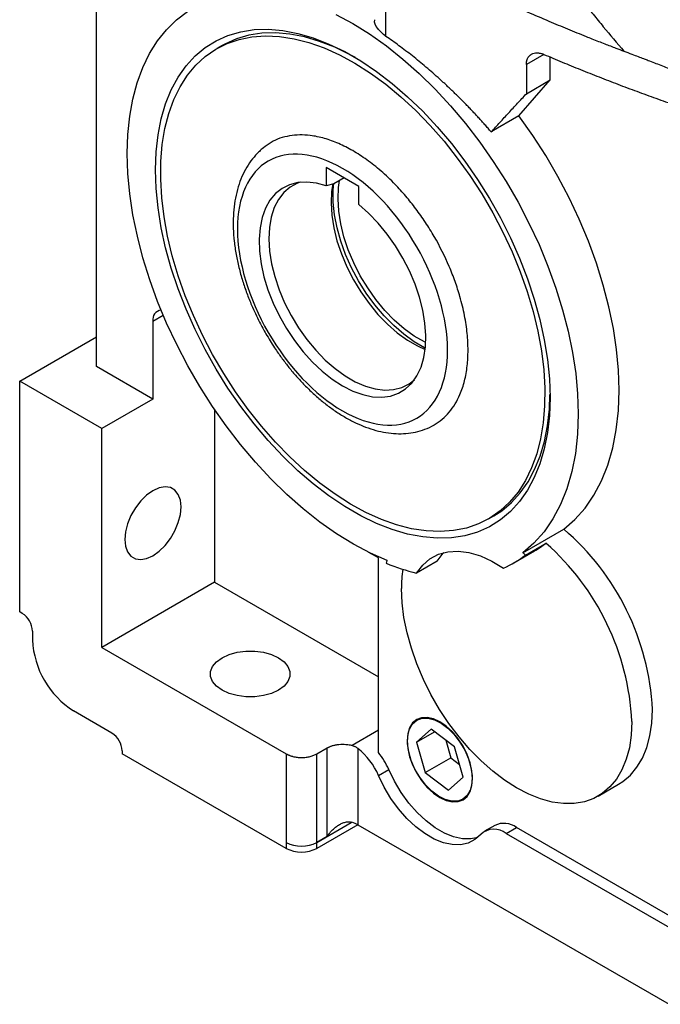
# Model space of a CAD drawing. Header units: inches. Extents: x 0 to 51, y 0 to 33.
# Tile 5 of 15: x 39.4 to 42.8, y 9.7 to 15. Entities that reach past the tile are written whole.
import ezdxf

# ---------------------------------------------------------------- set-up
doc = ezdxf.new("R2010")
doc.units = ezdxf.units.IN
doc.header["$LTSCALE"] = 3
doc.header["$MEASUREMENT"] = 0

msp = doc.modelspace()

# ---------------------------------------------------------------- linework, layer by layer
for p, q in [((41.358, 14.9402), (41.358, 15.4532)), ((39.7861, 13.1453), (39.7861, 15.235)), ((40.4678, 14.8903), (40.4399, 14.8742)), ((42.2167, 14.8423), (42.1213, 14.7873)), ((42.1213, 14.7873), (42.1213, 14.6284)), ((42.2513, 14.7034), (42.2513, 14.8283)), ((42.0812, 14.5076), (42.2513, 14.7034)), ((42.1213, 14.6284), (42.2513, 14.7034)), ((42.0812, 14.5076), (41.9306, 14.4207)), ((41.2108, 14.1248), (41.034, 14.2269)), ((41.034, 14.2269), (41.034, 14.1277)), ((41.0758, 14.1386), (41.034, 14.1277)), ((41.1313, 14.1707), (41.0758, 14.1386)), ((41.2108, 14.0256), (41.2108, 14.1248)), ((40.0924, 13.392), (40.1482, 13.4243)), ((40.0924, 13.392), (40.0924, 12.9686)), ((39.3685, 13.065), (39.7861, 13.306)), ((40.0924, 12.9686), (39.7861, 13.1453)), ((39.3685, 11.8112), (39.3685, 13.065)), ((39.814, 12.8078), (39.3685, 13.065)), ((40.0924, 12.9686), (39.814, 12.8078)), ((40.4264, 12.9126), (40.4264, 11.972)), ((39.814, 11.6184), (39.814, 12.8078)), ((41.9162, 12.317), (41.944, 12.333)), ((42.1016, 12.1332), (42.3243, 12.2618)), ((42.1167, 12.1201), (42.2281, 12.1844)), ((41.3173, 12.1043), (41.2653, 12.1343)), ((41.3173, 11.0468), (41.3173, 12.1043)), ((42.054, 12.0783), (42.1653, 12.1426)), ((41.6365, 12.0862), (41.5251, 12.0219)), ((40.4264, 11.972), (39.814, 11.6184)), ((40.4264, 11.972), (41.3173, 11.4577)), ((39.3825, 11.8032), (39.3685, 11.8112)), ((39.4381, 11.7068), (39.4381, 11.6585)), ((39.814, 11.6184), (40.8166, 11.0396)), ((39.8696, 11.1523), (39.6609, 11.2728)), ((41.5518, 11.2355), (41.53, 11.224)), ((41.5432, 11.2334), (41.5366, 11.2275)), ((41.3173, 11.1673), (41.1744, 11.0849)), ((41.6041, 11.1731), (41.5241, 11.1029)), ((41.5241, 11.1029), (41.6222, 11.1595)), ((41.7313, 11.0779), (41.6041, 11.1731)), ((41.5241, 11.1029), (41.5714, 10.9376)), ((41.6832, 11.1139), (41.7106, 11.0179)), ((39.9253, 11.0558), (39.9253, 11.0398)), ((40.8162, 10.5255), (39.9253, 11.0398)), ((40.8166, 11.0396), (40.8162, 10.5578)), ((40.9832, 10.5577), (40.9837, 11.0396)), ((40.9837, 11.0396), (41.0393, 11.0717)), ((41.0389, 10.5898), (41.0393, 11.0717)), ((41.2064, 11.0691), (41.206, 10.654)), ((41.7785, 10.9125), (41.7313, 11.0779)), ((41.5714, 10.9376), (41.7106, 11.0179)), ((41.7106, 11.0179), (41.7587, 10.9819)), ((41.3179, 10.9216), (41.3736, 10.9538)), ((41.5714, 10.9376), (41.6986, 10.8423)), ((41.6986, 10.8423), (41.7785, 10.9125)), ((42.5115, 10.8098), (42.6228, 10.8741)), ((41.7779, 10.7945), (41.7988, 10.8076)), ((41.7843, 10.7985), (41.7926, 10.8012)), ((40.9832, 10.5576), (41.1698, 10.6654)), ((41.2059, 10.6541), (40.9832, 10.5255)), ((41.206, 10.654), (42.8973, 9.6776)), ((41.9499, 10.6503), (41.8942, 10.6182)), ((42.0123, 10.6065), (42.068, 10.6386)), ((42.0123, 10.6065), (42.9876, 10.0434)), ((43.1268, 10.0274), (42.068, 10.6386)), ((40.8162, 10.5578), (40.8162, 10.5576)), ((40.8162, 10.5576), (40.8162, 10.5255)), ((41.0389, 10.5898), (40.9832, 10.5577)), ((40.9832, 10.5576), (40.9832, 10.5577)), ((40.9832, 10.5255), (40.9832, 10.5576))]:
    msp.add_line(p, q)
at = {"flags": 128}
for points in [[(39.9532, 14.3027), (39.9566, 14.4064), (39.9668, 14.5056), (39.9839, 14.5997), (40.0076, 14.6882), (40.0378, 14.7706), (40.0745, 14.8464), (40.1173, 14.9152), (40.166, 14.9766), (40.2204, 15.0303), (40.2801, 15.076)], [(41.0865, 15.0589), (41.1781, 15.0101), (41.2696, 14.9533), (41.3606, 14.8889), (41.4506, 14.8172), (41.5391, 14.7388), (41.6256, 14.6539), (41.7095, 14.5632), (41.7905, 14.467), (41.8681, 14.3659), (41.9418, 14.2606), (42.0112, 14.1515), (42.076, 14.0393), (42.1357, 13.9246), (42.1901, 13.8081), (42.2389, 13.6904), (42.2817, 13.5722), (42.3183, 13.4541), (42.3486, 13.3368), (42.3723, 13.2209), (42.3893, 13.1072), (42.3996, 12.9961), (42.403, 12.8884)], [(40.1063, 14.2143), (40.1098, 14.3119), (40.1202, 14.4048), (40.1374, 14.4925), (40.1614, 14.5744), (40.192, 14.6499), (40.229, 14.7186), (40.2722, 14.78), (40.3212, 14.8337), (40.3758, 14.8794), (40.4356, 14.9168), (40.5002, 14.9456), (40.5692, 14.9656), (40.6422, 14.9768), (40.7186, 14.979), (40.798, 14.9722), (40.8799, 14.9565), (40.9637, 14.932), (41.0489, 14.8988), (41.1349, 14.8572), (41.2212, 14.8073), (41.3073, 14.7496), (41.3925, 14.6845), (41.4763, 14.6122), (41.5581, 14.5334), (41.6375, 14.4485), (41.714, 14.3581), (41.7869, 14.2627), (41.8559, 14.163), (41.9205, 14.0596), (41.9803, 13.9532), (42.0349, 13.8444), (42.0839, 13.7341), (42.1271, 13.6229), (42.1641, 13.5115), (42.1947, 13.4006), (42.2187, 13.291), (42.236, 13.1834), (42.2464, 13.0784), (42.2499, 12.9768)], [(40.2801, 14.7288), (40.3258, 14.7838), (40.3771, 14.8311), (40.4336, 14.8704), (40.4949, 14.9015), (40.5606, 14.9241), (40.6303, 14.938), (40.7036, 14.9433), (40.78, 14.9398), (40.8589, 14.9276), (40.94, 14.9068), (41.0225, 14.8774), (41.1061, 14.8398), (41.1901, 14.794), (41.2741, 14.7405), (41.3574, 14.6796), (41.4396, 14.6117), (41.5201, 14.5371), (41.5983, 14.4565), (41.6739, 14.3702), (41.7462, 14.279), (41.8148, 14.1833), (41.8793, 14.0838), (41.9393, 13.9811), (41.9943, 13.876), (42.044, 13.769), (42.0881, 13.6609), (42.1263, 13.5523), (42.1584, 13.4441), (42.1841, 13.3368), (42.2033, 13.2312), (42.2158, 13.128), (42.2216, 13.0278), (42.2206, 12.9313), (42.2129, 12.839), (42.1984, 12.7517), (42.1774, 12.6699), (42.1498, 12.5941), (42.116, 12.5248), (42.0761, 12.4624)], [(41.1923, 14.8249), (41.1639, 14.8405), (41.0801, 14.881), (40.9971, 14.9133), (40.9155, 14.9372), (40.8357, 14.9525), (40.7584, 14.9591), (40.6839, 14.957), (40.6129, 14.9461), (40.5457, 14.9266), (40.4827, 14.8985), (40.4678, 14.8903)], [(42.0761, 12.4624), (42.0303, 12.4073), (41.979, 12.36), (41.9226, 12.3207), (41.8613, 12.2896), (41.7955, 12.2671), (41.7258, 12.2531), (41.6525, 12.2478), (41.5761, 12.2513), (41.4972, 12.2635), (41.4162, 12.2844), (41.3336, 12.3137), (41.25, 12.3514), (41.166, 12.3971), (41.082, 12.4506), (40.9987, 12.5115), (40.9165, 12.5795), (40.8361, 12.654), (40.7578, 12.7347), (40.6823, 12.8209), (40.61, 12.9122), (40.5413, 13.0078), (40.4768, 13.1073), (40.4169, 13.21), (40.3618, 13.3152), (40.3121, 13.4222), (40.268, 13.5303), (40.2298, 13.6388), (40.1977, 13.7471), (40.172, 13.8543), (40.1529, 13.9599), (40.1403, 14.0632), (40.1345, 14.1634), (40.1355, 14.2599), (40.1432, 14.3521), (40.1577, 14.4394), (40.1788, 14.5212), (40.2063, 14.597), (40.2401, 14.6664), (40.2801, 14.7288)], [(42.6257, 13.017), (42.6222, 13.1258), (42.6117, 13.2379), (42.5944, 13.3529), (42.5702, 13.4699), (42.5394, 13.5884), (42.5021, 13.7077), (42.4584, 13.8271), (42.4088, 13.9458), (42.3534, 14.0633), (42.2926, 14.1789), (42.2267, 14.2919), (42.1561, 14.4017), (42.0812, 14.5076)], [(41.3649, 12.0898), (41.2737, 12.1302), (41.182, 12.1788), (41.0903, 12.2354), (40.999, 12.2996), (40.9088, 12.3711), (40.8201, 12.4495), (40.7334, 12.5343), (40.6491, 12.6251), (40.5679, 12.7213), (40.4901, 12.8225), (40.4161, 12.9279), (40.3464, 13.0372), (40.2814, 13.1495), (40.2215, 13.2644), (40.1668, 13.3811), (40.1179, 13.499), (40.075, 13.6175), (40.0382, 13.7358), (40.0078, 13.8534), (39.984, 13.9695), (39.9669, 14.0835), (39.9566, 14.1948), (39.9532, 14.3027)], [(42.2499, 12.9768), (42.2464, 12.8793), (42.236, 12.7863), (42.2187, 12.6986), (42.1947, 12.6167), (42.1641, 12.5412), (42.1271, 12.4725), (42.0839, 12.4111), (42.0349, 12.3574), (41.9803, 12.3117), (41.9205, 12.2743), (41.8559, 12.2455), (41.7869, 12.2255), (41.714, 12.2143), (41.6375, 12.2121), (41.5581, 12.2189), (41.4763, 12.2346), (41.3925, 12.2591), (41.3073, 12.2923), (41.2212, 12.334), (41.1349, 12.3838), (41.0489, 12.4415), (40.9637, 12.5067), (40.8799, 12.5789), (40.798, 12.6577), (40.7186, 12.7426), (40.6422, 12.8331), (40.5692, 12.9285), (40.5002, 13.0282), (40.4356, 13.1316), (40.3758, 13.238), (40.3212, 13.3467), (40.2722, 13.457), (40.229, 13.5683), (40.192, 13.6797), (40.1614, 13.7905), (40.1374, 13.9001), (40.1202, 14.0078), (40.1098, 14.1127), (40.1063, 14.2143)], [(41.034, 14.1277), (40.9803, 14.1423), (40.9287, 14.1483), (40.88, 14.1455), (40.8349, 14.1339), (40.7942, 14.1137), (40.7584, 14.0852), (40.7281, 14.049), (40.7038, 14.0054), (40.6857, 13.9551), (40.6742, 13.899), (40.6694, 13.8378), (40.6714, 13.7725), (40.6803, 13.704), (40.6957, 13.6335), (40.7176, 13.5618), (40.7456, 13.4902), (40.7793, 13.4197), (40.8181, 13.3514), (40.8615, 13.2862), (40.9088, 13.2253), (40.9593, 13.1694), (41.0123, 13.1194), (41.0669, 13.0761), (41.1224, 13.0402)], [(40.8932, 14.1471), (40.8788, 14.142), (40.8389, 14.1208), (40.8041, 14.0914), (40.775, 14.054), (40.7519, 14.0094), (40.7352, 13.9581), (40.7253, 13.9011), (40.7222, 13.8392), (40.7261, 13.7733), (40.7367, 13.7045), (40.7541, 13.6339), (40.7779, 13.5626), (40.8077, 13.4917), (40.8431, 13.4222), (40.8835, 13.3554), (40.9283, 13.2921), (40.9767, 13.2335), (41.0282, 13.1805), (41.0817, 13.1338), (41.1365, 13.0941), (41.1918, 13.0622), (41.2466, 13.0386), (41.3001, 13.0235), (41.3516, 13.0172), (41.4, 13.0198), (41.4448, 13.0313), (41.4852, 13.0515), (41.5133, 13.0731)], [(41.0705, 14.1405), (41.0635, 14.0964), (41.0605, 14.0344), (41.0643, 13.9686), (41.075, 13.8998), (41.0923, 13.8292), (41.1161, 13.7579), (41.1459, 13.6869), (41.1813, 13.6175), (41.2217, 13.5506), (41.2665, 13.4874), (41.315, 13.4288), (41.3664, 13.3757), (41.4199, 13.329), (41.4748, 13.2894), (41.53, 13.2575), (41.572, 13.2387)], [(41.5727, 13.2452), (41.5682, 13.2475), (41.5117, 13.2801), (41.4557, 13.3203), (41.4008, 13.3675), (41.348, 13.4211), (41.2979, 13.4802), (41.2514, 13.5441), (41.209, 13.6117), (41.1715, 13.6821), (41.1392, 13.7543), (41.1128, 13.8272), (41.0926, 13.8997), (41.0789, 13.9709), (41.0719, 14.0397), (41.0716, 14.1051), (41.0745, 14.1399)], [(41.5749, 13.2756), (41.5676, 13.2792), (41.5123, 13.3111), (41.4575, 13.3507), (41.404, 13.3974), (41.3526, 13.4505), (41.3041, 13.5091), (41.2593, 13.5723), (41.2189, 13.6392), (41.1835, 13.7086), (41.1537, 13.7796), (41.1299, 13.8509), (41.1126, 13.9215), (41.1019, 13.9903), (41.098, 14.0561), (41.1011, 14.1181), (41.107, 14.1566)], [(41.1224, 13.0402), (41.1779, 13.0121), (41.2325, 12.9923), (41.2855, 12.9811), (41.336, 12.9786), (41.3833, 12.985), (41.4267, 13), (41.4655, 13.0236), (41.4992, 13.0552), (41.5271, 13.0945), (41.549, 13.1409), (41.5645, 13.1936), (41.5733, 13.2518), (41.5754, 13.3148), (41.5706, 13.3815), (41.5591, 13.4509), (41.541, 13.522), (41.5167, 13.5938), (41.4863, 13.665), (41.4506, 13.7348), (41.4098, 13.802), (41.3648, 13.8656), (41.3161, 13.9246), (41.2645, 13.9782), (41.2108, 14.0256)], [(42.3243, 12.2618), (42.3854, 12.3143), (42.4402, 12.3758), (42.4885, 12.4458), (42.5299, 12.5239), (42.5641, 12.6096), (42.5909, 12.7024), (42.6102, 12.8016), (42.6218, 12.9067), (42.6257, 13.017)], [(41.944, 12.333), (41.9873, 12.3611), (42.0405, 12.4056), (42.0883, 12.458), (42.1303, 12.5178), (42.1663, 12.5847), (42.1961, 12.6582), (42.2195, 12.738), (42.2363, 12.8234), (42.2465, 12.9139), (42.2498, 12.9931)], [(42.403, 12.8884), (42.3991, 12.7782), (42.3875, 12.673), (42.3682, 12.5738), (42.3414, 12.481), (42.3071, 12.3953), (42.2658, 12.3172), (42.2175, 12.2472), (42.1627, 12.1857), (42.1016, 12.1332)], [(40.2455, 12.3819), (40.2416, 12.419), (40.2303, 12.4498), (40.2121, 12.4728), (40.1878, 12.4868), (40.1588, 12.4911), (40.1264, 12.4855), (40.0924, 12.4703), (40.0583, 12.4462), (40.0259, 12.4144), (39.9969, 12.3766), (39.9726, 12.3346), (39.9544, 12.2905), (39.9431, 12.2466), (39.9392, 12.2051)], [(39.9392, 12.2051), (39.9431, 12.1679), (39.9544, 12.1371), (39.9726, 12.1141), (39.9969, 12.1001), (40.0259, 12.0958), (40.0583, 12.1014), (40.0924, 12.1167), (40.1264, 12.1408), (40.1588, 12.1725), (40.1878, 12.2103), (40.2121, 12.2523), (40.2303, 12.2964), (40.2416, 12.3403), (40.2455, 12.3819)], [(41.5251, 12.0219), (41.5581, 12.0656), (41.5978, 12.0999), (41.6437, 12.1243), (41.6948, 12.1382), (41.7505, 12.1414), (41.8096, 12.134), (41.8713, 12.1161), (41.9344, 12.0878), (41.9979, 12.0498)], [(41.6365, 12.0862), (41.6694, 12.1299), (41.673, 12.1337)], [(42.695, 11.2154), (42.6915, 11.1417), (42.6813, 11.0729), (42.6643, 11.0096), (42.6408, 10.9524), (42.6111, 10.9022), (42.5753, 10.8593), (42.5341, 10.8243), (42.4877, 10.7975), (42.4368, 10.7793), (42.3818, 10.7698), (42.3234, 10.7691), (42.2622, 10.7773), (42.1988, 10.7943), (42.1341, 10.8198), (42.0686, 10.8537), (42.0031, 10.8954), (41.9384, 10.9446), (41.875, 11.0008), (41.8138, 11.0633), (41.7554, 11.1314), (41.7004, 11.2043), (41.6495, 11.2814), (41.6031, 11.3617), (41.5618, 11.4444), (41.5261, 11.5285), (41.4964, 11.6131), (41.4729, 11.6974), (41.4559, 11.7803), (41.4457, 11.861), (41.4422, 11.9386)], [(40.4682, 11.5621), (40.5061, 11.5796), (40.5498, 11.5917), (40.5971, 11.598), (40.6455, 11.598), (40.6928, 11.5917), (40.7365, 11.5796), (40.7744, 11.5621), (40.8046, 11.5403), (40.8257, 11.515), (40.8365, 11.4878), (40.8365, 11.4598), (40.8257, 11.4325), (40.8046, 11.4073), (40.7744, 11.3854)], [(40.7744, 11.3854), (40.7365, 11.3679), (40.6928, 11.3558), (40.6455, 11.3495), (40.5971, 11.3495), (40.5498, 11.3558), (40.5061, 11.3679), (40.4682, 11.3854), (40.4379, 11.4073), (40.4169, 11.4325), (40.4061, 11.4598), (40.4061, 11.4878), (40.4169, 11.515), (40.4379, 11.5403), (40.4682, 11.5621)], [(42.6228, 10.8741), (42.6454, 10.8885), (42.6867, 10.9236), (42.7224, 10.9664), (42.7522, 11.0167), (42.7757, 11.0738), (42.7926, 11.1372), (42.8029, 11.206), (42.8063, 11.2797)], [(41.8293, 10.905), (41.8259, 10.947), (41.8158, 10.9914), (41.7993, 11.0365), (41.7772, 11.0804), (41.7502, 11.1215), (41.7194, 11.1583), (41.6861, 11.1892), (41.6513, 11.2132), (41.6166, 11.2293), (41.5832, 11.2369), (41.5525, 11.2357), (41.5255, 11.2257), (41.5034, 11.2073), (41.4869, 11.1813), (41.4768, 11.1486), (41.4734, 11.1105)], [(41.7158, 10.7822), (41.6805, 10.7912), (41.6439, 10.8097), (41.6076, 10.8368), (41.5732, 10.8714), (41.5423, 10.912), (41.5161, 10.9568), (41.4959, 11.0038), (41.4824, 11.0509), (41.4763, 11.0962), (41.4778, 11.1376), (41.487, 11.1733), (41.5033, 11.2018), (41.5261, 11.2218), (41.5544, 11.2325), (41.5869, 11.2333)], [(41.5869, 11.2333), (41.6222, 11.2243), (41.6588, 11.2058), (41.6951, 11.1786), (41.7294, 11.144), (41.7604, 11.1034), (41.7865, 11.0587), (41.8068, 11.0117), (41.8203, 10.9645), (41.8264, 10.9193), (41.8248, 10.8778), (41.8157, 10.8421), (41.7994, 10.8136), (41.7766, 10.7936), (41.7483, 10.783), (41.7158, 10.7822)], [(41.4734, 11.1105), (41.4768, 11.0684), (41.4869, 11.024), (41.5034, 10.979), (41.5255, 10.935), (41.5525, 10.8939), (41.5832, 10.8572), (41.6166, 10.8262), (41.6513, 10.8022), (41.6861, 10.7861), (41.7194, 10.7785), (41.7502, 10.7798), (41.7772, 10.7898), (41.7993, 10.8081), (41.8158, 10.8342), (41.8259, 10.8669), (41.8293, 10.905)], [(41.8734, 10.6009), (41.8423, 10.573), (41.8056, 10.5543), (41.7641, 10.5452), (41.7188, 10.5459), (41.6707, 10.5563), (41.6209, 10.5764), (41.5704, 10.6055), (41.5206, 10.643), (41.4725, 10.6881), (41.4272, 10.7397), (41.3857, 10.7968), (41.349, 10.8578), (41.3179, 10.9216)], [(41.858, 10.5853), (41.8198, 10.5773), (41.7745, 10.578), (41.7264, 10.5885), (41.6765, 10.6085), (41.6261, 10.6376), (41.5763, 10.6751), (41.5282, 10.7202), (41.4828, 10.7719), (41.4414, 10.8289), (41.4047, 10.89), (41.3736, 10.9538)]]:
    msp.add_lwpolyline(points, dxfattribs=at)
for centre, radius, start, end in [((40.1421, 13.4013), 0.0506, 95.9212, 190.5751), ((41.4201, 11.2086), 1.3881, 2.9336, 49.351), ((41.8718, 12.6508), 0.5869, 300.0051, 307.3702), ((41.3084, 11.1443), 1.3884, 2.935, 48.5173), ((41.7612, 12.5855), 0.5857, 293.8422, 307.3765), ((41.3586, 11.26), 1.1465, 48.6077, 49.6084), ((41.8274, 11.9236), 0.4915, 160.2331, 161.9938), ((41.7999, 13.1507), 1.1617, 247.7472, 256.3164), ((42.1843, 11.9406), 0.7421, 172.0606, 180.1597), ((39.3173, 11.7013), 0.121, 2.6055, 57.3945), ((39.9217, 11.6805), 0.484, 182.6055, 237.3945), ((39.8044, 11.0503), 0.121, 2.6055, 57.3944), ((40.9692, 10.7739), 0.3787, 22.9623, 51.22), ((41.0027, 10.7928), 0.4043, 23.4628, 38.9145), ((41.9993, 10.5473), 0.1142, 53.0473, 115.6422), ((41.9461, 10.523), 0.1066, 51.5778, 132.9986), ((40.8998, 10.7187), 0.1814, 242.5441, 297.3824), ((40.8997, 10.7188), 0.1815, 242.6097, 297.3903), ((40.8997, 10.6867), 0.1815, 242.6097, 297.3903)]:
    msp.add_arc(centre, radius, start, end)
for points, knots in [([(41.358, 15.4532), (41.3714, 15.4458), (41.4059, 15.4268), (41.4698, 15.3923), (41.5579, 15.3457), (41.6697, 15.2883), (41.8127, 15.2177), (41.9671, 15.1449), (42.1161, 15.078), (42.2376, 15.0255), (42.344, 14.981), (42.4223, 14.9492), (42.4903, 14.9221), (42.5442, 14.901), (42.6023, 14.8786), (42.637, 14.8655), (42.6518, 14.8599)], [0, 0, 0, 0, 0.03359, 0.086495, 0.158733, 0.250297, 0.357468, 0.500032, 0.611529, 0.699784, 0.77499, 0.849758, 0.873419, 0.924839, 0.967895, 1, 1, 1, 1]), ([(42.4312, 15.1281), (42.4399, 15.1168), (42.4488, 15.1055), (42.4665, 15.083), (42.4754, 15.0717), (42.5026, 15.0379), (42.5209, 15.0154), (42.5763, 14.9483), (42.6138, 14.9039), (42.6518, 14.8599)], [0, 0, 0, 0, 0.125, 0.125, 0.25, 0.25, 0.5, 0.5, 1, 1, 1, 1]), ([(41.358, 14.9402), (41.3419, 14.954), (41.3099, 14.9814), (41.2925, 15.0151), (41.2976, 15.0305), (41.2978, 15.031)], [0, 0, 0, 0, 0.492923, 0.985308, 1, 1, 1, 1]), ([(41.9306, 14.4207), (41.9249, 14.4273), (41.9134, 14.4406), (41.8962, 14.4601), (41.8791, 14.4793), (41.862, 14.498), (41.845, 14.5164), (41.8281, 14.5344), (41.8113, 14.552), (41.7947, 14.5693), (41.7781, 14.5861), (41.7617, 14.6026), (41.7454, 14.6187), (41.7292, 14.6345), (41.7132, 14.6499), (41.6974, 14.6649), (41.6817, 14.6796), (41.6661, 14.6939), (41.6434, 14.7146), (41.6134, 14.7413), (41.5762, 14.7734), (41.5391, 14.8042), (41.5023, 14.8339), (41.4657, 14.8623), (41.4295, 14.8895), (41.3936, 14.9156), (41.3698, 14.932), (41.358, 14.9402)], [0, 0, 0, 0, 0.032385, 0.064406, 0.096064, 0.127358, 0.158287, 0.188854, 0.219056, 0.248895, 0.278371, 0.307483, 0.336232, 0.364618, 0.39264, 0.4203, 0.447596, 0.47453, 0.501101, 0.565527, 0.62936, 0.692602, 0.755255, 0.817319, 0.878797, 0.93969, 1, 1, 1, 1]), ([(42.1213, 14.7873), (42.1214, 14.7892), (42.1214, 14.7929), (42.1219, 14.7983), (42.1227, 14.8036), (42.1239, 14.8087), (42.1254, 14.8136), (42.1272, 14.8183), (42.1294, 14.8228), (42.1319, 14.827), (42.1347, 14.8309), (42.1379, 14.8346), (42.1414, 14.8379), (42.1452, 14.8408), (42.152, 14.8452), (42.1632, 14.8497), (42.1765, 14.8511), (42.1878, 14.8504), (42.1964, 14.849), (42.2061, 14.8465), (42.2131, 14.8438), (42.2167, 14.8424)], [0, 0, 0, 0, 0.036983, 0.074204, 0.111665, 0.149369, 0.187318, 0.225513, 0.263958, 0.302655, 0.341605, 0.38081, 0.420274, 0.459998, 0.499983, 0.619979, 0.749396, 0.801938, 0.86122, 0.927241, 1, 1, 1, 1]), ([(42.2167, 14.8424), (42.2331, 14.8354), (42.2659, 14.8214), (42.3155, 14.8006), (42.3653, 14.7801), (42.4154, 14.7597), (42.4658, 14.7395), (42.5164, 14.7195), (42.5672, 14.6997), (42.6184, 14.6801), (42.6698, 14.6607), (42.7214, 14.6415), (42.7734, 14.6224), (42.8255, 14.6036), (42.878, 14.5849), (42.9131, 14.5726), (42.9307, 14.5665)], [0, 0, 0, 0, 0.071217, 0.142453, 0.213712, 0.284996, 0.35631, 0.427656, 0.499038, 0.57046, 0.641924, 0.713434, 0.784993, 0.856605, 0.928273, 1, 1, 1, 1]), ([(42.6518, 14.8599), (42.6659, 14.8545), (42.6917, 14.8448), (42.7268, 14.8314), (42.7546, 14.8208), (42.7751, 14.813), (42.8095, 14.7999), (42.8605, 14.7803), (42.9074, 14.7621), (42.9307, 14.753)], [0, 0, 0, 0, 0.153543, 0.279827, 0.380416, 0.453858, 0.500062, 0.751244, 1, 1, 1, 1]), ([(41.9306, 14.4207), (41.9464, 14.4379), (41.9779, 14.4724), (42.0254, 14.5243), (42.0732, 14.5762), (42.1053, 14.611), (42.1213, 14.6284)], [0, 0, 0, 0, 0.250203, 0.500268, 0.750199, 1, 1, 1, 1]), ([(41.1781, 14.3189), (41.1526, 14.3325), (41.1009, 14.3603), (41.0234, 14.3877), (40.9525, 14.4023), (40.8894, 14.4056), (40.8161, 14.3978), (40.764, 14.3829), (40.7352, 14.3627), (40.7351, 14.3627)], [0, 0, 0, 0, 0.155302, 0.31542, 0.480054, 0.608736, 0.737447, 0.999964, 1, 1, 1, 1]), ([(40.7353, 14.3625), (40.7207, 14.3533), (40.69, 14.334), (40.6505, 14.2963), (40.6158, 14.2527), (40.5873, 14.2044), (40.5641, 14.1509), (40.5465, 14.0927), (40.5347, 14.0305), (40.5286, 13.9649), (40.5282, 13.8967), (40.5332, 13.8266), (40.5435, 13.7553), (40.5588, 13.6836), (40.5784, 13.613), (40.6016, 13.5446), (40.6254, 13.4847), (40.649, 13.4322), (40.6745, 13.38), (40.6947, 13.344), (40.7063, 13.3232)], [0, 0, 0, 0, 0.056244, 0.118191, 0.175694, 0.233996, 0.293023, 0.352554, 0.412322, 0.472094, 0.531679, 0.590924, 0.64971, 0.707827, 0.764834, 0.819609, 0.871815, 0.909136, 0.947644, 1, 1, 1, 1]), ([(41.1224, 14.2224), (40.971, 14.3098), (40.8259, 14.3242), (40.6118, 14.2006), (40.5517, 14.0677), (40.5517, 13.7181), (40.6118, 13.5158), (40.8259, 13.145), (40.971, 12.9918), (41.1224, 12.9044)], [0, 0, 0, 0, 0.25, 0.25, 0.5, 0.5, 0.75, 0.75, 1, 1, 1, 1]), ([(41.621, 12.8284), (41.6358, 12.838), (41.6653, 12.8572), (41.7029, 12.8957), (41.7352, 12.9406), (41.7639, 12.9969), (41.7868, 13.0655), (41.8013, 13.1467), (41.806, 13.2331), (41.8013, 13.3249), (41.7868, 13.4228), (41.7639, 13.5179), (41.7352, 13.6072), (41.6922, 13.7171), (41.6377, 13.826), (41.5737, 13.9296), (41.5218, 14.0033), (41.4667, 14.0723), (41.4037, 14.1419), (41.3328, 14.2091), (41.2553, 14.2712), (41.2035, 14.3031), (41.1781, 14.3189)], [0, 0, 0, 0, 0.043786, 0.087595, 0.130481, 0.173376, 0.228235, 0.2816, 0.333365, 0.38512, 0.438485, 0.493353, 0.536238, 0.579134, 0.666624, 0.710422, 0.75423, 0.797116, 0.840012, 0.894871, 0.948238, 1, 1, 1, 1]), ([(41.1224, 12.9044), (41.2737, 12.817), (41.4189, 12.8027), (41.633, 12.9263), (41.6931, 13.0592), (41.6931, 13.4088), (41.633, 13.6111), (41.4189, 13.9818), (41.2737, 14.1351), (41.1224, 14.2224)], [0, 0, 0, 0, 0.25, 0.25, 0.5, 0.5, 0.75, 0.75, 1, 1, 1, 1]), ([(40.7063, 13.3232), (40.7216, 13.2978), (40.743, 13.2619), (40.7776, 13.2112), (40.8083, 13.169), (40.8466, 13.1209), (40.8884, 13.073), (40.9337, 13.0261), (40.9818, 12.9813), (41.0323, 12.9395), (41.0845, 12.9015), (41.1381, 12.8678), (41.1928, 12.8389), (41.248, 12.8153), (41.3034, 12.7972), (41.3588, 12.7852), (41.4136, 12.7794), (41.4675, 12.7803), (41.5202, 12.7879), (41.5706, 12.8037), (41.6045, 12.8175), (41.62, 12.8281), (41.6209, 12.8286)], [0, 0, 0, 0, 0.065314, 0.091837, 0.135746, 0.181152, 0.229669, 0.280075, 0.33189, 0.384739, 0.438371, 0.492614, 0.547346, 0.602479, 0.657918, 0.713595, 0.769462, 0.825517, 0.881862, 0.938758, 0.996665, 1, 1, 1, 1]), ([(41.0393, 11.0717), (41.0411, 11.0727), (41.0445, 11.0746), (41.05, 11.0772), (41.0557, 11.0796), (41.0617, 11.0819), (41.0712, 11.085), (41.0849, 11.0884), (41.1031, 11.091), (41.1218, 11.092), (41.1383, 11.0913), (41.1522, 11.0897), (41.1635, 11.0877), (41.1708, 11.0858), (41.1744, 11.0849)], [0, 0, 0, 0, 0.048957, 0.097658, 0.14628, 0.195003, 0.244005, 0.371947, 0.500032, 0.627974, 0.756059, 0.83748, 0.918517, 1, 1, 1, 1]), ([(41.1744, 11.0849), (41.1764, 11.0843), (41.1803, 11.0831), (41.1859, 11.0809), (41.1914, 11.0785), (41.1966, 11.0757), (41.2017, 11.0726), (41.2048, 11.0703), (41.2064, 11.0691)], [0, 0, 0, 0, 0.16693, 0.333059, 0.498908, 0.665002, 0.831861, 1, 1, 1, 1]), ([(40.8166, 11.0396), (40.8182, 11.0387), (40.8212, 11.037), (40.8261, 11.0346), (40.8311, 11.0324), (40.8364, 11.0303), (40.8418, 11.0285), (40.8474, 11.0267), (40.8586, 11.0237), (40.876, 11.0205), (40.9001, 11.0191), (40.9243, 11.0205), (40.9433, 11.024), (40.9572, 11.0279), (40.9666, 11.0313), (40.9756, 11.0351), (40.981, 11.0381), (40.9837, 11.0396)], [0, 0, 0, 0, 0.0345499, 0.0688539, 0.1030114, 0.137123, 0.17129, 0.205613, 0.2401913, 0.3700528, 0.5000288, 0.6298902, 0.759866, 0.820148, 0.8799039, 0.9396745, 1, 1, 1, 1]), ([(41.0389, 10.5898), (41.0405, 10.5923), (41.0437, 10.5971), (41.0486, 10.6036), (41.0532, 10.6094), (41.0575, 10.6145), (41.0613, 10.6188), (41.0689, 10.6269), (41.0803, 10.6376), (41.0974, 10.6504), (41.115, 10.6604), (41.1312, 10.6664), (41.1442, 10.6691), (41.1544, 10.6699), (41.1641, 10.6695), (41.1703, 10.6681), (41.1733, 10.6674)], [0, 0, 0, 0, 0.053407, 0.10208, 0.146018, 0.185222, 0.219693, 0.249429, 0.38324, 0.499288, 0.631522, 0.749251, 0.815995, 0.879819, 0.941035, 1, 1, 1, 1])]:
    msp.add_open_spline(points, degree=3, knots=knots)
msp.add_open_spline([(41.206, 10.654), (41.1965, 10.6595), (41.1854, 10.664), (41.1733, 10.6674)], degree=3)

doc.saveas('drawing.dxf')
